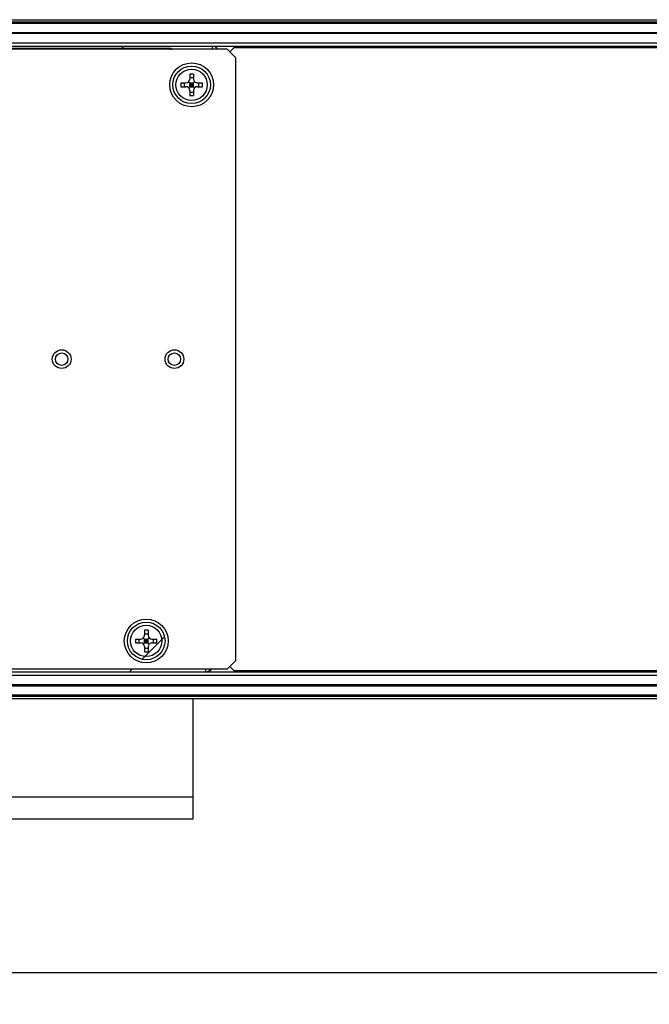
# Model space of a CAD drawing. Header units: millimetres. Extents: x 106 to 476, y 95 to 384.
# Tile 21 of 22: x 308 to 358, y 305 to 384. Entities that reach past the tile are written whole.
import ezdxf
from ezdxf.enums import TextEntityAlignment as Align

# ---------------------------------------------------------------- set-up
doc = ezdxf.new("R2010")
doc.units = ezdxf.units.MM
doc.header["$LTSCALE"] = 32.67
doc.layers.get('0').update_dxf_attribs({"linetype": 'CONTINUOUS'})
doc.layers.add('00_COMPONENTS', color=7, linetype='CONTINUOUS')
doc.layers.add('51__DRAFT_DIMS', color=7, linetype='CONTINUOUS')
doc.styles.get("Standard").update_dxf_attribs({"font": 'simfang.ttf'})
doc.dimstyles.new('DIMSTYLE_1', dxfattribs={"dimtxt": 3, "dimasz": 3, "dimexe": 2.5, "dimexo": 0.5, "dimgap": 0.75, "dimtad": 1, "dimdec": 1, "dimlfac": 2, "dimdsep": 46, "dimtxsty": 'Standard', "dimblk": '_FILLED', "dimblk1": '_FILLED', "dimblk2": '_FILLED', "dimcen": 0.09, "dimclrt": 3, "dimazin": 2, "dimtp": 0.8, "dimtm": 0.8, "dimtfac": 1, "dimtdec": 1, "dimtofl": 0, "dimtmove": 0, "dimatfit": 3, "dimldrblk": '_FILLED', "dimfxl": 1, "dimtolj": 1, "dimarcsym": 0})

# ---------------------------------------------------------------- blocks, each defined once
blk = doc.blocks.new('_FILLED')
at = {"color": 0, "linetype": 'ByBlock'}
blk.add_solid([(0, 0), (-1, 0.167), (-1, -0.167)], dxfattribs=at)
blk = doc.blocks.new('*D1')
at = {"layer": '51__DRAFT_DIMS', "color": 4}
for p, q in [((134.641, 338.58), (134.641, 305.29)), ((438.772, 338.58), (438.772, 305.29)), ((134.641, 307.79), (286.707, 307.79)), ((438.772, 307.79), (286.707, 307.79))]:
    blk.add_line(p, q, dxfattribs=at)
at = {"layer": '51__DRAFT_DIMS', "color": 4, "xscale": 3, "yscale": 3, "zscale": 3, "rotation": 180}
blk.add_blockref('_FILLED', (134.641, 307.79), dxfattribs=at)
at = {"layer": '51__DRAFT_DIMS', "color": 4, "xscale": 3, "yscale": 3, "zscale": 3}
blk.add_blockref('_FILLED', (438.772, 307.79), dxfattribs=at)
at = {"layer": '51__DRAFT_DIMS', "color": 3}
blk.add_text('608.3', height=3, dxfattribs=at).set_placement((286.707, 308.54), align=Align.CENTER)

msp = doc.modelspace()

# ---------------------------------------------------------------- linework, layer by layer
at = {"layer": '00_COMPONENTS', "color": 7}
for p, q in [((139.5631, 383.9001), (432.3606, 383.9001)), ((152.7788, 382.89), (420.6367, 382.89)), ((434.2081, 382.8001), (139.2074, 382.8001)), ((324.4128, 381.5501), (249.0028, 381.5501)), ((323.2165, 381.7564), (305.2078, 381.7564)), ((323.241, 381.7809), (434.2081, 381.7809)), ((325.1078, 380.8551), (324.4128, 381.5501)), ((324.9578, 381.6559), (324.6324, 381.3305)), ((433.9836, 381.6559), (324.9578, 381.6559)), ((325.1078, 332.7451), (325.1078, 380.8551)), ((321.3449, 378.4623), (321.8206, 378.938)), ((321.8206, 378.4623), (321.3449, 378.938)), ((321.4328, 379.5568), (321.4328, 379.1501)), ((321.4328, 379.2767), (321.7328, 379.2767)), ((321.7328, 379.5568), (321.7328, 379.1501)), ((320.726, 378.8501), (321.1328, 378.8501)), ((320.726, 378.5501), (321.1328, 378.5501)), ((321.0062, 378.5501), (321.0062, 378.8501)), ((321.4328, 378.8501), (321.7328, 378.8501)), ((321.4328, 378.5501), (321.4328, 378.8501)), ((321.4328, 378.7001), (321.7328, 378.7001)), ((321.4328, 378.5501), (321.7328, 378.5501)), ((321.4328, 378.2501), (321.4328, 377.8434)), ((321.4328, 378.1236), (321.7328, 378.1236)), ((321.5828, 378.5501), (321.5828, 378.8501)), ((321.7328, 378.5501), (321.7328, 378.8501)), ((321.7328, 378.2501), (321.7328, 377.8434)), ((322.0328, 378.8501), (322.4395, 378.8501)), ((322.0328, 378.5501), (322.4395, 378.5501)), ((322.1593, 378.5501), (322.1593, 378.8501)), ((317.8078, 335.1568), (317.8078, 334.7501)), ((318.1078, 335.1568), (318.1078, 334.7501)), ((317.101, 334.4501), (317.5078, 334.4501)), ((317.101, 334.1501), (317.5078, 334.1501)), ((317.3812, 334.1501), (317.3812, 334.4501)), ((318.1956, 334.0623), (317.7199, 334.538)), ((317.7199, 334.0623), (318.1956, 334.538)), ((317.8078, 334.8767), (318.1078, 334.8767)), ((317.8078, 334.4501), (318.1078, 334.4501)), ((317.8078, 334.1501), (317.8078, 334.4501)), ((317.8078, 334.3001), (318.1078, 334.3001)), ((317.8078, 334.1501), (318.1078, 334.1501)), ((317.9578, 334.1501), (317.9578, 334.4501)), ((318.1078, 334.1501), (318.1078, 334.4501)), ((318.4078, 334.4501), (318.8145, 334.4501)), ((318.4078, 334.1501), (318.8145, 334.1501)), ((318.5343, 334.1501), (318.5343, 334.4501)), ((317.8078, 333.8501), (317.8078, 333.4434)), ((317.8078, 333.7236), (318.1078, 333.7236)), ((318.1078, 333.8501), (318.1078, 333.4434)), ((324.4128, 332.0501), (325.1078, 332.7451)), ((324.4128, 332.0501), (249.0028, 332.0501)), ((434.2081, 331.8193), (322.741, 331.8193)), ((324.6324, 332.2697), (324.9578, 331.9443)), ((324.9578, 331.9443), (433.9836, 331.9443)), ((434.2081, 330.8001), (139.2074, 330.8001)), ((152.7788, 330.7102), (420.6367, 330.7102)), ((304.2078, 329.7001), (432.3606, 329.7001)), ((321.7078, 320.1001), (321.7078, 329.7001)), ((304.2078, 320.1001), (321.7078, 320.1001))]:
    msp.add_line(p, q, dxfattribs=at)
at = {"layer": '00_COMPONENTS', "color": 4}
for p, q in [((420.6367, 383.7037), (152.7788, 383.7037)), ((420.6367, 383.6037), (152.7788, 383.6037)), ((139.2074, 382.0458), (434.2081, 382.0458)), ((139.2074, 381.7958), (434.2081, 381.7958)), ((319.9581, 381.6033), (304.9635, 381.6033)), ((315.9304, 381.5501), (316.1612, 381.7809)), ((323.2165, 381.7564), (323.241, 381.7809)), ((323.2165, 381.7564), (323.2165, 381.5501)), ((332.837, 381.6559), (332.962, 381.7809)), ((349.6379, 381.6559), (349.7629, 381.7809)), ((317.6218, 332.839), (319.4182, 334.6354)), ((434.2081, 331.8044), (139.2074, 331.8044)), ((306.7078, 331.8438), (322.7165, 331.8438)), ((316.6021, 331.8193), (316.8329, 332.0501)), ((322.7165, 331.8438), (322.7165, 332.0501)), ((322.7165, 331.8438), (322.741, 331.8193)), ((333.403, 331.8193), (333.528, 331.9443)), ((350.2039, 331.8193), (350.3289, 331.9443)), ((434.2081, 331.5545), (139.2074, 331.5545)), ((152.7788, 329.9965), (420.6367, 329.9965)), ((152.7788, 329.8965), (420.6367, 329.8965)), ((304.2078, 321.8501), (321.7078, 321.8501))]:
    msp.add_line(p, q, dxfattribs=at)
at = {"layer": '00_COMPONENTS', "color": 7}
for centre, radius in [((321.5828, 378.7001), 1.75), ((321.5828, 378.7001), 1.5), ((321.5828, 378.7001), 1.25), ((311.2078, 356.8001), 0.75), ((311.2078, 356.8001), 0.5), ((320.2078, 356.8001), 0.75), ((320.2078, 356.8001), 0.5), ((317.9578, 334.3001), 1.75), ((317.9578, 334.3001), 1.5), ((317.9578, 334.3001), 1.25)]:
    msp.add_circle(centre, radius, dxfattribs=at)
for centre, radius, start, end in [((321.1328, 379.1501), 0.3, 270, 360), ((321.5828, 373.6889), 5.8699, 88.535688, 91.464312), ((322.0328, 379.1501), 0.3, 180, 270), ((326.5933, 378.7001), 5.8691, 178.535752, 181.464248), ((321.1328, 378.2501), 0.3, 0, 90), ((322.0328, 378.2501), 0.3, 90, 180), ((316.5723, 378.7001), 5.8691, 358.535752, 1.464248), ((321.5828, 383.7114), 5.8699, 268.535688, 271.464312), ((317.9578, 329.2889), 5.8699, 88.535688, 91.464312), ((322.9683, 334.3001), 5.8691, 178.535752, 181.464248), ((317.5078, 334.7501), 0.3, 270, 360), ((317.5078, 333.8501), 0.3, 0, 90), ((318.4078, 334.7501), 0.3, 180, 270), ((318.4078, 333.8501), 0.3, 90, 180), ((312.9473, 334.3001), 5.8691, 358.535752, 1.464248), ((317.9578, 339.3114), 5.8699, 268.535688, 271.464312)]:
    msp.add_arc(centre, radius, start, end, dxfattribs=at)
for centre, major_axis, ratio, start_param, end_param in [((319.9621, 381.5064), (0, 0.25), 0.0174551, 1.1730393, 1.5707963), ((323.2408, 381.2808), (0.3537, 0.3537), 0.9996955, -0.2147997, 0.7852459), ((322.7408, 332.3194), (0.3537, -0.3537), 0.9996955, -0.7852459, 0.2147996)]:
    msp.add_ellipse(centre, major_axis=major_axis, ratio=ratio, start_param=start_param, end_param=end_param, dxfattribs=at)
at = {"layer": '00_COMPONENTS', "color": 4}
msp.add_open_spline([(322.7165, 331.8438), (322.8678, 331.8439), (323.0321, 331.9276), (323.121, 332.05)], degree=3, dxfattribs=at)

# ---------------------------------------------------------------- dimensions: what is measured, and where the dimension line sits
at = {"layer": '51__DRAFT_DIMS', "color": 4}
dim = msp.add_linear_dim(base=(438.7724, 307.7904), p1=(134.6413, 339.0799), p2=(438.7724, 339.0799), dimstyle='DIMSTYLE_1', dxfattribs=at)
dim.commit()
dim.dimension.update_dxf_attribs({"geometry": '*D1', "text_midpoint": (286.6366, 307.7904), "dimtype": 160})

doc.saveas('drawing.dxf')
